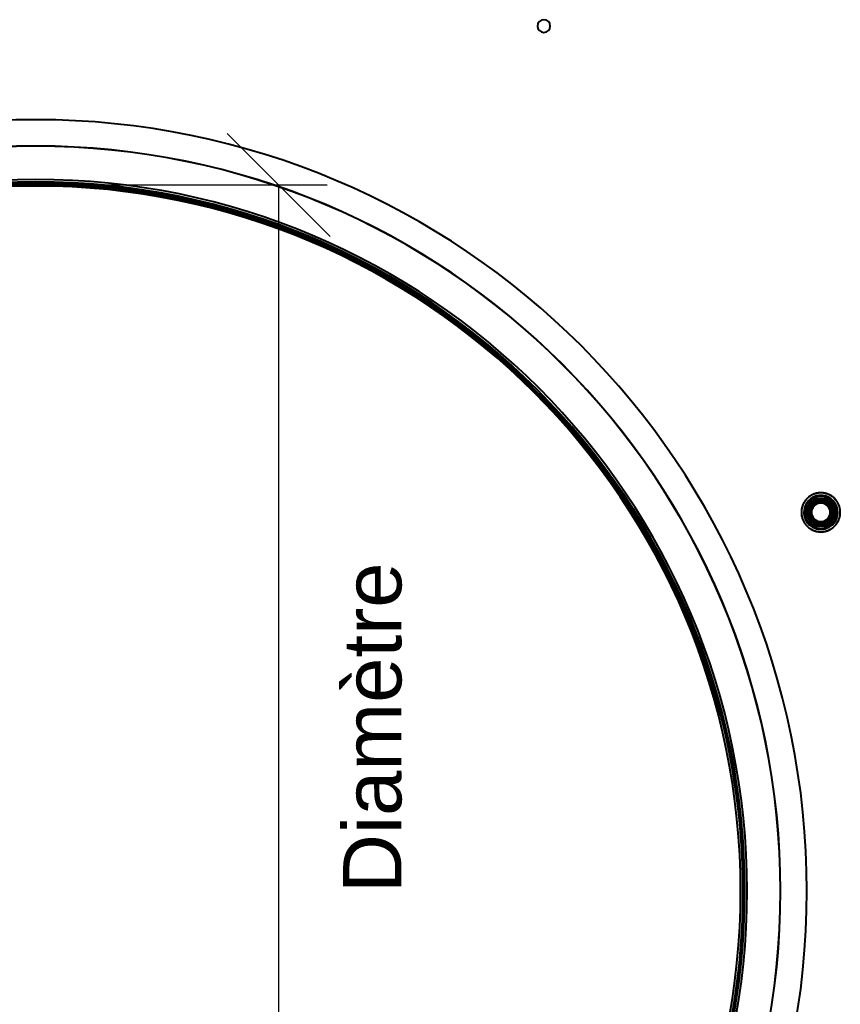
# Model space of a CAD drawing. Header units: millimetres. Extents: x -1321 to 1388, y -120 to 1267.
# Tile 59 of 88: x -4 to 202, y 335 to 582. Entities that reach past the tile are written whole.
import ezdxf

# ---------------------------------------------------------------- set-up
doc = ezdxf.new("R2010")
doc.units = ezdxf.units.MM
doc.layers.add('A-GENM', color=13, linetype='Continuous', lineweight=40)
doc.layers.add('G-IMPT', color=8, linetype='Continuous', lineweight=40)
doc.styles.add('Arial_2', font='arial.ttf', dxfattribs={"height": 14.6304})

# ---------------------------------------------------------------- blocks, each defined once
blk = doc.blocks.new('Souche connecteur circulaire R23 - Souche connecteur circulaire R23-769066-Droite')
at = {"layer": 'A-GENM'}
for start, end in [(360, 180), (0, 180), (180, 360), (180, 360)]:
    blk.add_arc((0, 363), 177.5, start, end, dxfattribs=at)
blk = doc.blocks.new('Souche connecteur circulaire R23 - Souche connecteur circulaire R23-769068-Droite')
at = {"layer": 'A-GENM'}
for start, end in [(0, 180), (360, 180), (180, 360), (180, 360)]:
    blk.add_arc((0, 363), 177.5, start, end, dxfattribs=at)
blk = doc.blocks.new('NEXA 1500 CALQUES_dwg-769064-Droite')
at = {"layer": 'G-IMPT', "flags": 128}
for points in [[(-10.93, 540.54), (-3.83, 540.83), (0, 540.87)], [(0, 540.87), (7.1, 540.73), (14.18, 540.3), (21.25, 539.6), (28.28, 538.61), (35.26, 537.33), (42.19, 535.78), (49.05, 533.96), (55.84, 531.86), (62.53, 529.49), (69.12, 526.86), (75.6, 523.97), (81.97, 520.81), (88.2, 517.41), (94.29, 513.76), (100.22, 509.87), (106, 505.74), (111.61, 501.39), (117.04, 496.82), (122.28, 492.03), (127.33, 487.04), (132.17, 481.85), (136.81, 476.47), (141.22, 470.91), (145.41, 465.17), (149.36, 459.28), (153.08, 453.23), (156.55, 447.03), (159.77, 440.71), (162.73, 434.26), (165.44, 427.69), (167.88, 421.02), (170.05, 414.26), (171.95, 407.42), (173.57, 400.51), (174.92, 393.54), (175.98, 386.52), (176.77, 379.47), (177.27, 372.38), (177.49, 365.29), (177.42, 358.19), (177.08, 351.1), (176.44, 344.03), (175.53, 336.99), (174.33, 329.99)], [(199.45, 462.61), (199.27, 462.7), (199.1, 462.79), (198.92, 462.87), (198.74, 462.94), (198.56, 463.01), (198.37, 463.07), (198.18, 463.12), (197.99, 463.16), (197.8, 463.2), (197.6, 463.23), (197.41, 463.25), (197.21, 463.26), (197.02, 463.26), (196.82, 463.26), (196.63, 463.25), (196.43, 463.23), (196.24, 463.2), (196.05, 463.17), (195.85, 463.13), (195.67, 463.08), (195.48, 463.02), (195.29, 462.96), (195.11, 462.88), (194.93, 462.8), (194.76, 462.72), (194.59, 462.63), (194.42, 462.53), (194.25, 462.42), (194.09, 462.31), (193.94, 462.19), (193.79, 462.06), (193.64, 461.93), (193.5, 461.79), (193.37, 461.65), (193.24, 461.5), (193.12, 461.35), (193, 461.19), (192.89, 461.03), (192.79, 460.86), (192.7, 460.69), (192.61, 460.52), (192.52, 460.34), (192.45, 460.16), (192.38, 459.98), (192.32, 459.79), (192.27, 459.6), (192.22, 459.41), (192.18, 459.22), (192.15, 459.03), (192.13, 458.83), (192.12, 458.64), (192.11, 458.44), (192.11, 458.25), (192.12, 458.05), (192.14, 457.86), (192.16, 457.66), (192.19, 457.47), (192.23, 457.28), (192.28, 457.09), (192.34, 456.9), (192.4, 456.72), (192.47, 456.53), (192.55, 456.35), (192.63, 456.18), (192.72, 456), (192.82, 455.83), (192.92, 455.67), (193.04, 455.51), (193.15, 455.35), (193.28, 455.2), (193.41, 455.05), (193.54, 454.91), (193.68, 454.78), (193.83, 454.65), (193.98, 454.52), (194.14, 454.41), (194.3, 454.3), (194.46, 454.19), (194.55, 454.14)], [(194.55, 462.61), (194.39, 462.51), (194.22, 462.4), (194.07, 462.28), (193.91, 462.16), (193.76, 462.04), (193.62, 461.9), (193.48, 461.77), (193.35, 461.62), (193.22, 461.47), (193.1, 461.32), (192.98, 461.16), (192.88, 461), (192.77, 460.83), (192.68, 460.66), (192.59, 460.49), (192.51, 460.31), (192.44, 460.13), (192.37, 459.94), (192.31, 459.76), (192.26, 459.57), (192.21, 459.38), (192.18, 459.19), (192.15, 458.99), (192.13, 458.8), (192.12, 458.6), (192.11, 458.41), (192.11, 458.21), (192.12, 458.02), (192.14, 457.82), (192.17, 457.63), (192.2, 457.44), (192.24, 457.24), (192.29, 457.05), (192.35, 456.87), (192.41, 456.68), (192.48, 456.5), (192.56, 456.32), (192.65, 456.15), (192.74, 455.97), (192.84, 455.8), (192.94, 455.64), (193.06, 455.48), (193.18, 455.32), (193.3, 455.17), (193.43, 455.03), (193.57, 454.89), (193.71, 454.75), (193.86, 454.63), (194.01, 454.5), (194.17, 454.39), (194.33, 454.28), (194.49, 454.17), (194.66, 454.08), (194.84, 453.99), (195.01, 453.9), (195.2, 453.83), (195.38, 453.76), (195.56, 453.7), (195.75, 453.64), (195.94, 453.6), (196.13, 453.56), (196.33, 453.53), (196.52, 453.51), (196.72, 453.49), (196.91, 453.48), (197.11, 453.48), (197.3, 453.49), (197.5, 453.51), (197.69, 453.53), (197.89, 453.56), (198.08, 453.6), (198.27, 453.65), (198.45, 453.7), (198.64, 453.77), (198.82, 453.83), (199, 453.91), (199.18, 453.99), (199.35, 454.09), (199.45, 454.14)], [(199.45, 454.14), (199.61, 454.24), (199.78, 454.35), (199.93, 454.46), (200.09, 454.58), (200.24, 454.71), (200.38, 454.84), (200.52, 454.98), (200.65, 455.12), (200.78, 455.27), (200.9, 455.42), (201.02, 455.58), (201.12, 455.74), (201.23, 455.91), (201.32, 456.08), (201.41, 456.26), (201.49, 456.44), (201.56, 456.62), (201.63, 456.8), (201.69, 456.99), (201.74, 457.18), (201.79, 457.37), (201.82, 457.56), (201.85, 457.75), (201.87, 457.95), (201.88, 458.14), (201.89, 458.34), (201.89, 458.53), (201.88, 458.73), (201.86, 458.92), (201.83, 459.12), (201.8, 459.31), (201.76, 459.5), (201.71, 459.69), (201.65, 459.88), (201.59, 460.06), (201.52, 460.24), (201.44, 460.42), (201.35, 460.6), (201.26, 460.77), (201.16, 460.94), (201.06, 461.1), (200.94, 461.26), (200.82, 461.42), (200.7, 461.57), (200.57, 461.72), (200.43, 461.86), (200.29, 461.99), (200.14, 462.12), (199.99, 462.24), (199.83, 462.36), (199.67, 462.47), (199.51, 462.57), (199.34, 462.67), (199.16, 462.76), (198.99, 462.84), (198.8, 462.92), (198.62, 462.99), (198.44, 463.05), (198.25, 463.1), (198.06, 463.15), (197.87, 463.19), (197.67, 463.22), (197.48, 463.24), (197.28, 463.25), (197.09, 463.26), (196.89, 463.26), (196.7, 463.25), (196.5, 463.24), (196.31, 463.21), (196.11, 463.18), (195.92, 463.14), (195.73, 463.1), (195.55, 463.04), (195.36, 462.98), (195.18, 462.91), (195, 462.83), (194.82, 462.75), (194.65, 462.66), (194.55, 462.61)], [(194.55, 454.14), (194.73, 454.04), (194.9, 453.96), (195.08, 453.87), (195.26, 453.8), (195.44, 453.74), (195.63, 453.68), (195.82, 453.63), (196.01, 453.58), (196.2, 453.55), (196.4, 453.52), (196.59, 453.5), (196.79, 453.49), (196.98, 453.48), (197.18, 453.49), (197.37, 453.5), (197.57, 453.51), (197.76, 453.54), (197.95, 453.58), (198.15, 453.62), (198.33, 453.67), (198.52, 453.72), (198.71, 453.79), (198.89, 453.86), (199.07, 453.94), (199.24, 454.03), (199.41, 454.12), (199.58, 454.22), (199.75, 454.33), (199.91, 454.44), (200.06, 454.56), (200.21, 454.68), (200.36, 454.82), (200.5, 454.95), (200.63, 455.1), (200.76, 455.24), (200.88, 455.4), (201, 455.55), (201.11, 455.72), (201.21, 455.88), (201.3, 456.05), (201.39, 456.23), (201.48, 456.4), (201.55, 456.58), (201.62, 456.77), (201.68, 456.95), (201.73, 457.14), (201.78, 457.33), (201.82, 457.52), (201.85, 457.72), (201.87, 457.91), (201.88, 458.11), (201.89, 458.3), (201.89, 458.5), (201.88, 458.69), (201.86, 458.89), (201.84, 459.08), (201.81, 459.27), (201.77, 459.47), (201.72, 459.66), (201.66, 459.84), (201.6, 460.03), (201.53, 460.21), (201.45, 460.39), (201.37, 460.57), (201.28, 460.74), (201.18, 460.91), (201.08, 461.08), (200.96, 461.24), (200.85, 461.39), (200.72, 461.54), (200.59, 461.69), (200.46, 461.83), (200.32, 461.97), (200.17, 462.1), (200.02, 462.22), (199.86, 462.34), (199.7, 462.45), (199.54, 462.55), (199.45, 462.61)], [(194.98, 461.87), (194.47, 461), (193.97, 460.12), (193.46, 459.25), (192.96, 458.37)], [(192.96, 458.37), (193.46, 459.25), (193.97, 460.12), (194.47, 461), (194.98, 461.87)], [(192.96, 458.37), (193.46, 459.25), (193.97, 460.12), (194.47, 461), (194.98, 461.87)], [(194.98, 461.87), (194.47, 461), (193.97, 460.12), (193.46, 459.25), (192.96, 458.37)], [(194.98, 461.87), (194.47, 461), (193.97, 460.12), (193.46, 459.25), (192.96, 458.37)], [(192.96, 458.37), (193.46, 459.25), (193.97, 460.12), (194.47, 461), (194.98, 461.87)], [(194.98, 461.87), (194.47, 461), (193.97, 460.12), (193.46, 459.25), (192.96, 458.37)], [(192.96, 458.37), (193.46, 459.25), (193.97, 460.12), (194.47, 461), (194.98, 461.87)], [(192.96, 458.37), (193.46, 459.25), (193.97, 460.12), (194.47, 461), (194.98, 461.87)], [(194.98, 461.87), (194.47, 461), (193.97, 460.12), (193.46, 459.25), (192.96, 458.37)], [(192.96, 458.37), (193.46, 459.25), (193.97, 460.12), (194.47, 461), (194.98, 461.87)], [(194.98, 461.87), (194.47, 461), (193.97, 460.12), (193.46, 459.25), (192.96, 458.37)], [(199.02, 461.87), (198.01, 461.87), (197, 461.87), (195.99, 461.87), (194.98, 461.87)], [(194.98, 461.87), (195.15, 461.58), (195.31, 461.3), (195.48, 461.01), (195.65, 460.72)], [(195.65, 460.72), (195.48, 461.01), (195.31, 461.3), (195.15, 461.58), (194.98, 461.87)], [(194.98, 461.87), (195.15, 461.58), (195.31, 461.3), (195.48, 461.01), (195.65, 460.72)], [(195.65, 460.72), (195.48, 461.01), (195.31, 461.3), (195.15, 461.58), (194.98, 461.87)], [(194.98, 461.87), (195.99, 461.87), (197, 461.87), (198.01, 461.87), (199.02, 461.87)], [(194.98, 461.87), (195.99, 461.87), (197, 461.87), (198.01, 461.87), (199.02, 461.87)], [(199.02, 461.87), (198.01, 461.87), (197, 461.87), (195.99, 461.87), (194.98, 461.87)], [(199.02, 461.87), (198.01, 461.87), (197, 461.87), (195.99, 461.87), (194.98, 461.87)], [(194.98, 461.87), (195.99, 461.87), (197, 461.87), (198.01, 461.87), (199.02, 461.87)], [(199.02, 461.87), (198.01, 461.87), (197, 461.87), (195.99, 461.87), (194.98, 461.87)], [(194.98, 461.87), (195.99, 461.87), (197, 461.87), (198.01, 461.87), (199.02, 461.87)], [(194.98, 461.87), (195.99, 461.87), (197, 461.87), (198.01, 461.87), (199.02, 461.87)], [(199.02, 461.87), (198.01, 461.87), (197, 461.87), (195.99, 461.87), (194.98, 461.87)], [(194.98, 461.87), (195.99, 461.87), (197, 461.87), (198.01, 461.87), (199.02, 461.87)], [(199.02, 461.87), (198.01, 461.87), (197, 461.87), (195.99, 461.87), (194.98, 461.87)], [(199.02, 461.87), (198.85, 461.58), (198.69, 461.3), (198.52, 461.01), (198.35, 460.72)], [(198.35, 460.72), (198.52, 461.01), (198.69, 461.3), (198.85, 461.58), (199.02, 461.87)], [(199.02, 461.87), (198.85, 461.58), (198.69, 461.3), (198.52, 461.01), (198.35, 460.72)], [(198.35, 460.72), (198.52, 461.01), (198.69, 461.3), (198.85, 461.58), (199.02, 461.87)], [(201.04, 458.37), (200.54, 459.25), (200.03, 460.12), (199.53, 461), (199.02, 461.87)], [(199.02, 461.87), (199.53, 461), (200.03, 460.12), (200.54, 459.25), (201.04, 458.37)], [(199.02, 461.87), (199.53, 461), (200.03, 460.12), (200.54, 459.25), (201.04, 458.37)], [(201.04, 458.37), (200.54, 459.25), (200.03, 460.12), (199.53, 461), (199.02, 461.87)], [(201.04, 458.37), (200.54, 459.25), (200.03, 460.12), (199.53, 461), (199.02, 461.87)], [(199.02, 461.87), (199.53, 461), (200.03, 460.12), (200.54, 459.25), (201.04, 458.37)], [(201.04, 458.37), (200.54, 459.25), (200.03, 460.12), (199.53, 461), (199.02, 461.87)], [(199.02, 461.87), (199.53, 461), (200.03, 460.12), (200.54, 459.25), (201.04, 458.37)], [(199.02, 461.87), (199.53, 461), (200.03, 460.12), (200.54, 459.25), (201.04, 458.37)], [(201.04, 458.37), (200.54, 459.25), (200.03, 460.12), (199.53, 461), (199.02, 461.87)], [(199.02, 461.87), (199.53, 461), (200.03, 460.12), (200.54, 459.25), (201.04, 458.37)], [(201.04, 458.37), (200.54, 459.25), (200.03, 460.12), (199.53, 461), (199.02, 461.87)], [(194.29, 458.37), (193.96, 458.37), (193.62, 458.37), (193.29, 458.37), (192.96, 458.37)], [(192.96, 458.37), (193.46, 457.5), (193.97, 456.62), (194.47, 455.75), (194.98, 454.87)], [(192.96, 458.37), (193.29, 458.37), (193.62, 458.37), (193.96, 458.37), (194.29, 458.37)], [(194.98, 454.87), (194.47, 455.75), (193.97, 456.62), (193.46, 457.5), (192.96, 458.37)], [(192.96, 458.37), (193.29, 458.37), (193.62, 458.37), (193.96, 458.37), (194.29, 458.37)], [(194.29, 458.37), (193.96, 458.37), (193.62, 458.37), (193.29, 458.37), (192.96, 458.37)], [(194.98, 454.87), (194.47, 455.75), (193.97, 456.62), (193.46, 457.5), (192.96, 458.37)], [(192.96, 458.37), (193.46, 457.5), (193.97, 456.62), (194.47, 455.75), (194.98, 454.87)], [(192.96, 458.37), (193.46, 457.5), (193.97, 456.62), (194.47, 455.75), (194.98, 454.87)], [(194.98, 454.87), (194.47, 455.75), (193.97, 456.62), (193.46, 457.5), (192.96, 458.37)], [(192.96, 458.37), (193.46, 457.5), (193.97, 456.62), (194.47, 455.75), (194.98, 454.87)], [(194.98, 454.87), (194.47, 455.75), (193.97, 456.62), (193.46, 457.5), (192.96, 458.37)], [(194.98, 454.87), (194.47, 455.75), (193.97, 456.62), (193.46, 457.5), (192.96, 458.37)], [(192.96, 458.37), (193.46, 457.5), (193.97, 456.62), (194.47, 455.75), (194.98, 454.87)], [(194.98, 454.87), (194.47, 455.75), (193.97, 456.62), (193.46, 457.5), (192.96, 458.37)], [(192.96, 458.37), (193.46, 457.5), (193.97, 456.62), (194.47, 455.75), (194.98, 454.87)], [(199.02, 454.87), (199.53, 455.75), (200.03, 456.62), (200.54, 457.5), (201.04, 458.37)], [(201.04, 458.37), (200.54, 457.5), (200.03, 456.62), (199.53, 455.75), (199.02, 454.87)], [(201.04, 458.37), (200.54, 457.5), (200.03, 456.62), (199.53, 455.75), (199.02, 454.87)], [(199.02, 454.87), (199.53, 455.75), (200.03, 456.62), (200.54, 457.5), (201.04, 458.37)], [(199.02, 454.87), (199.53, 455.75), (200.03, 456.62), (200.54, 457.5), (201.04, 458.37)], [(201.04, 458.37), (200.54, 457.5), (200.03, 456.62), (199.53, 455.75), (199.02, 454.87)], [(199.02, 454.87), (199.53, 455.75), (200.03, 456.62), (200.54, 457.5), (201.04, 458.37)], [(201.04, 458.37), (200.54, 457.5), (200.03, 456.62), (199.53, 455.75), (199.02, 454.87)], [(201.04, 458.37), (200.54, 457.5), (200.03, 456.62), (199.53, 455.75), (199.02, 454.87)], [(199.02, 454.87), (199.53, 455.75), (200.03, 456.62), (200.54, 457.5), (201.04, 458.37)], [(201.04, 458.37), (200.54, 457.5), (200.03, 456.62), (199.53, 455.75), (199.02, 454.87)], [(199.02, 454.87), (199.53, 455.75), (200.03, 456.62), (200.54, 457.5), (201.04, 458.37)], [(201.04, 458.37), (200.71, 458.37), (200.38, 458.37), (200.04, 458.37), (199.71, 458.37)], [(199.71, 458.37), (200.04, 458.37), (200.38, 458.37), (200.71, 458.37), (201.04, 458.37)], [(199.71, 458.37), (200.04, 458.37), (200.38, 458.37), (200.71, 458.37), (201.04, 458.37)], [(201.04, 458.37), (200.71, 458.37), (200.38, 458.37), (200.04, 458.37), (199.71, 458.37)], [(194.98, 454.87), (195.15, 455.16), (195.31, 455.45), (195.48, 455.74), (195.65, 456.03)], [(195.65, 456.03), (195.48, 455.74), (195.31, 455.45), (195.15, 455.16), (194.98, 454.87)], [(194.98, 454.87), (195.15, 455.16), (195.31, 455.45), (195.48, 455.74), (195.65, 456.03)], [(195.65, 456.03), (195.48, 455.74), (195.31, 455.45), (195.15, 455.16), (194.98, 454.87)], [(194.98, 454.87), (195.99, 454.87), (197, 454.87), (198.01, 454.87), (199.02, 454.87)], [(199.02, 454.87), (198.01, 454.87), (197, 454.87), (195.99, 454.87), (194.98, 454.87)], [(199.02, 454.87), (198.01, 454.87), (197, 454.87), (195.99, 454.87), (194.98, 454.87)], [(194.98, 454.87), (195.99, 454.87), (197, 454.87), (198.01, 454.87), (199.02, 454.87)], [(194.98, 454.87), (195.99, 454.87), (197, 454.87), (198.01, 454.87), (199.02, 454.87)], [(199.02, 454.87), (198.01, 454.87), (197, 454.87), (195.99, 454.87), (194.98, 454.87)], [(194.98, 454.87), (195.99, 454.87), (197, 454.87), (198.01, 454.87), (199.02, 454.87)], [(199.02, 454.87), (198.01, 454.87), (197, 454.87), (195.99, 454.87), (194.98, 454.87)], [(199.02, 454.87), (198.01, 454.87), (197, 454.87), (195.99, 454.87), (194.98, 454.87)], [(194.98, 454.87), (195.99, 454.87), (197, 454.87), (198.01, 454.87), (199.02, 454.87)], [(199.02, 454.87), (198.01, 454.87), (197, 454.87), (195.99, 454.87), (194.98, 454.87)], [(194.98, 454.87), (195.99, 454.87), (197, 454.87), (198.01, 454.87), (199.02, 454.87)], [(199.02, 454.87), (198.85, 455.16), (198.69, 455.45), (198.52, 455.74), (198.35, 456.03)], [(198.35, 456.03), (198.52, 455.74), (198.69, 455.45), (198.85, 455.16), (199.02, 454.87)], [(199.02, 454.87), (198.85, 455.16), (198.69, 455.45), (198.52, 455.74), (198.35, 456.03)], [(198.35, 456.03), (198.52, 455.74), (198.69, 455.45), (198.85, 455.16), (199.02, 454.87)]]:
    blk.add_lwpolyline(points, dxfattribs=at)
at = {"layer": 'G-IMPT'}
for centre, radius, start, end in [((127.5, 580.37), 1.6, 360, 180), ((127.5, 580.37), 1.6, 360, 180), ((127.5, 580.37), 1.6, 360, 180), ((127.5, 580.37), 1.6, 360, 180), ((127.5, 580.37), 1.6, 360, 180), ((127.5, 580.37), 1.6, 360, 180), ((127.5, 580.37), 1.6, 360, 180), ((127.5, 580.37), 1.6, 0, 180), ((127.5, 580.37), 1.6, 180, 0), ((127.5, 580.37), 1.6, 180, 0), ((127.5, 580.37), 1.6, 180, 360), ((127.5, 580.37), 1.6, 180, 360), ((127.5, 580.37), 1.6, 180, 360), ((127.5, 580.37), 1.6, 180, 360), ((127.5, 580.37), 1.6, 180, 360), ((127.5, 580.37), 1.6, 180, 0), ((0, 363.37), 193.5, 0, 180), ((0, 363.37), 193.5, 360, 180), ((0, 363.37), 193.5, 90, 180), ((0, 363.37), 193.5, 360, 180), ((0, 363.37), 193.5, 360, 180), ((0, 363.37), 193.5, 360, 180), ((0, 363.37), 193.5, 90, 270), ((0, 363.37), 193.5, 360, 180), ((0, 363.37), 193.5, 0, 90), ((0, 363.37), 193.5, 270, 90), ((0, 363.37), 186.89, 90, 270), ((0, 363.37), 186.89, 90, 270), ((0, 363.37), 186.89, 90, 270), ((0, 363.37), 186.89, 90, 270), ((0, 363.37), 186.86, 90, 270), ((0, 363.37), 186.86, 90, 270), ((0, 363.37), 186.86, 90, 270), ((0, 363.37), 186.86, 90, 270), ((0, 363.37), 186.89, 270, 90), ((0, 363.37), 186.89, 270, 90), ((0, 363.37), 186.89, 270, 90), ((0, 363.37), 186.89, 270, 90), ((0, 363.37), 186.86, 270, 90), ((0, 363.37), 186.86, 270, 90), ((0, 363.37), 186.86, 270, 90), ((0, 363.37), 186.86, 270, 90), ((0, 363.37), 178.5, 0, 180), ((0, 363.37), 178.5, 0, 180), ((0, 363.37), 178.5, 360, 180), ((0, 363.37), 178.5, 0, 180), ((0, 363.37), 178.5, 0, 180), ((0, 363.37), 178.5, 360, 180), ((0, 363.37), 178.5, 90, 270), ((0, 363.37), 178.5, 90, 270), ((0, 363.37), 178.5, 90, 270), ((0, 363.37), 178.5, 90, 270), ((0, 363.37), 178.5, 90, 270), ((0, 363.37), 178.5, 360, 180), ((0, 363.37), 178.5, 90, 270), ((0, 363.37), 178.5, 360, 180), ((0, 363.37), 178.5, 360, 180), ((0, 363.37), 178.5, 0, 180), ((0, 363.37), 178.5, 360, 180), ((0, 363.37), 178.5, 0, 180), ((0, 363.37), 178.5, 90, 180), ((0, 363.37), 178.5, 0, 180), ((0, 363.37), 178.5, 360, 180), ((0, 363.37), 178.5, 360, 180), ((0, 363.37), 178.5, 90, 180), ((0, 363.37), 178.5, 360, 180), ((0, 363.37), 178.5, 0, 180), ((0, 363.37), 178.5, 360, 180), ((0, 363.37), 178.5, 0, 180), ((0, 363.37), 178.5, 360, 180), ((0, 363.37), 178.5, 360, 180), ((0, 363.37), 178.5, 0, 180), ((0, 363.37), 178.5, 0, 180), ((0, 363.37), 178.5, 360, 180), ((0, 363.37), 177.91, 0, 180), ((0, 363.37), 177.91, 0, 180), ((0, 363.37), 177.91, 0, 180), ((0, 363.37), 177.91, 360, 180), ((0, 363.37), 177.91, 360, 180), ((0, 363.37), 177.91, 360, 180), ((0, 363.37), 177.91, 360, 180), ((0, 363.37), 177.91, 360, 180), ((0, 363.37), 178.5, 270, 90), ((0, 363.37), 178.5, 270, 90), ((0, 363.37), 178.5, 360, 90), ((0, 363.37), 178.5, 0, 90), ((0, 363.37), 178.5, 270, 90), ((0, 363.37), 178.5, 270, 90), ((0, 363.37), 178.5, 360, 90), ((0, 363.37), 178.5, 0, 90), ((0, 363.37), 177.5, 360, 180), ((0, 363.37), 177.5, 0, 180), ((0, 363.37), 177.5, 0, 180), ((0, 363.37), 177.5, 0, 180), ((0, 363.37), 177.5, 90, 270), ((0, 363.37), 177.5, 90, 180), ((0, 363.37), 177.5, 360, 180), ((0, 363.37), 177.5, 360, 180), ((0, 363.37), 177.47, 90, 270), ((0, 363.37), 177.47, 90, 270), ((0, 363.37), 177.47, 0, 180), ((0, 363.37), 177.47, 360, 180), ((0, 363.37), 177.47, 360, 180), ((0, 363.37), 177.47, 0, 180), ((0, 363.37), 177.47, 90, 270), ((0, 363.37), 177.47, 90, 270), ((0, 363.37), 177.47, 360, 180), ((0, 363.37), 177.47, 0, 180), ((0, 363.37), 177.47, 90, 180), ((0, 363.37), 177.47, 360, 180), ((0, 363.37), 177.47, 90, 180), ((0, 363.37), 177.47, 360, 180), ((0, 363.37), 177.47, 0, 180), ((0, 363.37), 177.47, 0, 180), ((0, 363.37), 176.87, 0, 180), ((0, 363.37), 176.87, 0, 180), ((0, 363.37), 176.87, 0, 180), ((0, 363.37), 176.87, 360, 180), ((0, 363.37), 176.87, 360, 180), ((0, 363.37), 176.87, 360, 180), ((0, 363.37), 176.87, 0, 180), ((0, 363.37), 176.87, 0, 180), ((0, 363.37), 176.87, 90, 180), ((0, 363.37), 176.87, 90, 180), ((0, 363.37), 176.87, 0, 180), ((0, 363.37), 176.87, 90, 180), ((0, 363.37), 176.87, 360, 180), ((0, 363.37), 176.87, 90, 180), ((0, 363.37), 176.87, 90, 270), ((0, 363.37), 176.87, 90, 270), ((0, 363.37), 177.5, 360, 90), ((0, 363.37), 177.5, 270, 90), ((0, 363.37), 177.47, 270, 90), ((0, 363.37), 177.47, 270, 90), ((0, 363.37), 177.47, 270, 90), ((0, 363.37), 177.47, 270, 90), ((0, 363.37), 177.47, 360, 90), ((0, 363.37), 177.47, 0, 90), ((0, 363.37), 176.87, 360, 90), ((0, 363.37), 176.87, 360, 90), ((0, 363.37), 176.87, 360, 90), ((0, 363.37), 176.87, 360, 90), ((0, 363.37), 176.87, 270, 90), ((0, 363.37), 176.87, 270, 90), ((197, 458.37), 4.25, 60, 240), ((197, 458.37), 4.25, 60, 240), ((197, 458.37), 4.25, 60, 240), ((197, 458.37), 4.25, 60, 240), ((197, 458.37), 4.25, 120, 300), ((197, 458.37), 4.25, 120, 300), ((197, 458.37), 4.25, 120, 300), ((197, 458.37), 4.25, 120, 300), ((197, 458.37), 4.1, 60, 240), ((197, 458.37), 4.1, 60, 240), ((197, 458.37), 4.25, 240, 60), ((197, 458.37), 4.25, 240, 60), ((197, 458.37), 4.25, 240, 60), ((197, 458.37), 4.25, 240, 60), ((197, 458.37), 4.25, 300, 120), ((197, 458.37), 4.25, 300, 120), ((197, 458.37), 4.25, 300, 120), ((197, 458.37), 4.25, 300, 120), ((197, 458.37), 4.1, 300, 120), ((197, 458.37), 4.1, 300, 120), ((197, 458.37), 4.1, 120, 210), ((197, 458.37), 4.1, 120, 210), ((197, 458.37), 3.25, 30, 210), ((197, 458.37), 3.25, 60, 240), ((197, 458.37), 3.25, 60, 240), ((197, 458.37), 3.25, 60, 240), ((197, 458.37), 3.25, 120, 210), ((197, 458.37), 3.25, 120, 300), ((197, 458.37), 3.25, 120, 300), ((197, 458.37), 3.25, 150, 330), ((197, 458.37), 3, 60, 240), ((197, 458.37), 3, 30, 210), ((197, 458.37), 3, 30, 210), ((197, 458.37), 3, 30, 210), ((197, 458.37), 3, 120, 300), ((197, 458.37), 3, 150, 330), ((197, 458.37), 3, 150, 240), ((197, 458.37), 3, 150, 330), ((197, 458.37), 3.25, 330, 150), ((197, 458.37), 3.25, 210, 30), ((197, 458.37), 3, 330, 150), ((197, 458.37), 3, 330, 150), ((197, 458.37), 3, 330, 150), ((197, 458.37), 3, 210, 30), ((197, 458.37), 3, 210, 30), ((197, 458.37), 2.55, 60, 240), ((197, 458.37), 2.55, 60, 240), ((197, 458.37), 2.55, 60, 240), ((197, 458.37), 2.55, 60, 240), ((197, 458.37), 2.55, 120, 300), ((197, 458.37), 2.55, 120, 300), ((197, 458.37), 2.55, 120, 300), ((197, 458.37), 2.55, 120, 300), ((197, 458.37), 2.33, 84.284, 264.284), ((197, 458.37), 2.33, 84.284, 264.284), ((197, 458.37), 2.33, 84.284, 264.284), ((197, 458.37), 2.33, 84.284, 264.284), ((197, 458.37), 2.33, 95.716, 275.716), ((197, 458.37), 2.33, 95.716, 275.716), ((197, 458.37), 2.33, 95.716, 275.716), ((197, 458.37), 2.33, 95.716, 275.716), ((197, 458.37), 3.25, 240, 60), ((197, 458.37), 3.25, 240, 60), ((197, 458.37), 3.25, 300, 120), ((197, 458.37), 3.25, 300, 120), ((197, 458.37), 3.25, 300, 120), ((197, 458.37), 3, 300, 120), ((197, 458.37), 3, 240, 60), ((197, 458.37), 2.55, 300, 120), ((197, 458.37), 2.55, 300, 120), ((197, 458.37), 2.55, 300, 120), ((197, 458.37), 2.55, 300, 120), ((197, 458.37), 2.55, 240, 60), ((197, 458.37), 2.55, 240, 60), ((197, 458.37), 2.55, 240, 60), ((197, 458.37), 2.55, 240, 60), ((197, 458.37), 2.33, 275.716, 95.716), ((197, 458.37), 2.33, 275.716, 95.716), ((197, 458.37), 2.33, 275.716, 95.716), ((197, 458.37), 2.33, 275.716, 95.716), ((197, 458.37), 2.33, 264.284, 84.284), ((197, 458.37), 2.33, 264.284, 84.284), ((197, 458.37), 2.33, 264.284, 84.284), ((197, 458.37), 2.33, 264.284, 84.284), ((197, 458.37), 3, 300, 30), ((197, 458.37), 3.25, 330, 60), ((197, 458.37), 4.1, 330, 60), ((197, 458.37), 4.1, 330, 60), ((197, 458.37), 4.1, 210, 300), ((197, 458.37), 4.1, 210, 300), ((197, 458.37), 3.25, 210, 300), ((197, 458.37), 3, 210, 300), ((197, 458.37), 4.1, 240, 330), ((197, 458.37), 4.1, 240, 330), ((197, 458.37), 3.25, 240, 330), ((197, 458.37), 3, 240, 330), ((0, 363.37), 193.5, 180, 0), ((0, 363.37), 193.5, 180, 360), ((0, 363.37), 193.5, 180, 360), ((0, 363.37), 193.5, 180, 0), ((0, 363.37), 193.5, 180, 360), ((0, 363.37), 193.5, 180, 360), ((0, 363.37), 193.5, 180, 360), ((0, 363.37), 178.5, 180, 0), ((0, 363.37), 178.5, 180, 0), ((0, 363.37), 178.5, 180, 270), ((0, 363.37), 178.5, 180, 360), ((0, 363.37), 178.5, 180, 270), ((0, 363.37), 178.5, 180, 0), ((0, 363.37), 178.5, 180, 360), ((0, 363.37), 178.5, 180, 360), ((0, 363.37), 178.5, 180, 0), ((0, 363.37), 178.5, 180, 360), ((0, 363.37), 178.5, 180, 0), ((0, 363.37), 178.5, 180, 360), ((0, 363.37), 178.5, 180, 0), ((0, 363.37), 178.5, 180, 360), ((0, 363.37), 178.5, 180, 360), ((0, 363.37), 178.5, 180, 360), ((0, 363.37), 178.5, 180, 0), ((0, 363.37), 178.5, 180, 0), ((0, 363.37), 178.5, 180, 360), ((0, 363.37), 178.5, 180, 0), ((0, 363.37), 178.5, 180, 0), ((0, 363.37), 178.5, 180, 360), ((0, 363.37), 178.5, 180, 360), ((0, 363.37), 178.5, 180, 360), ((0, 363.37), 178.5, 180, 0), ((0, 363.37), 178.5, 180, 360), ((0, 363.37), 177.91, 180, 0), ((0, 363.37), 177.91, 180, 0), ((0, 363.37), 177.91, 180, 0), ((0, 363.37), 177.91, 180, 0), ((0, 363.37), 177.91, 180, 360), ((0, 363.37), 177.91, 180, 360), ((0, 363.37), 177.91, 180, 360), ((0, 363.37), 177.91, 180, 360), ((0, 363.37), 177.5, 180, 0), ((0, 363.37), 177.5, 180, 360), ((0, 363.37), 177.5, 180, 0), ((0, 363.37), 177.5, 180, 0), ((0, 363.37), 177.5, 180, 270), ((0, 363.37), 177.5, 180, 360), ((0, 363.37), 177.5, 180, 360), ((0, 363.37), 177.47, 180, 270), ((0, 363.37), 177.47, 180, 0), ((0, 363.37), 177.47, 180, 270), ((0, 363.37), 177.47, 180, 360), ((0, 363.37), 177.47, 180, 360), ((0, 363.37), 177.47, 180, 0), ((0, 363.37), 177.47, 180, 360), ((0, 363.37), 177.47, 180, 360), ((0, 363.37), 177.47, 180, 360), ((0, 363.37), 177.47, 180, 0), ((0, 363.37), 177.47, 180, 0), ((0, 363.37), 177.47, 180, 0), ((0, 363.37), 176.87, 180, 360), ((0, 363.37), 176.87, 180, 360), ((0, 363.37), 176.87, 180, 0), ((0, 363.37), 176.87, 180, 0), ((0, 363.37), 176.87, 180, 360), ((0, 363.37), 176.87, 180, 360), ((0, 363.37), 176.87, 180, 0), ((0, 363.37), 176.87, 180, 0), ((0, 363.37), 176.87, 180, 360), ((0, 363.37), 176.87, 180, 360), ((0, 363.37), 176.87, 180, 360), ((0, 363.37), 176.87, 180, 270), ((0, 363.37), 176.87, 180, 0), ((0, 363.37), 176.87, 180, 270), ((0, 363.37), 177.47, 270, 0), ((0, 363.37), 177.47, 270, 0), ((0, 363.37), 178.5, 270, 0), ((0, 363.37), 178.5, 270, 0), ((0, 363.37), 178.5, 270, 360), ((0, 363.37), 177.5, 270, 0), ((0, 363.37), 178.5, 270, 0), ((0, 363.37), 176.87, 270, 0), ((0, 363.37), 176.87, 270, 360)]:
    blk.add_arc(centre, radius, start, end, dxfattribs=at)
for points in [[(195.65, 460.72), (195.26, 460.44), (194.63, 459.74), (194.34, 458.84), (194.29, 458.37)], [(194.29, 458.37), (194.34, 458.84), (194.63, 459.74), (195.26, 460.44), (195.65, 460.72)], [(194.29, 458.37), (194.34, 458.84), (194.63, 459.74), (195.27, 460.45), (195.65, 460.72)], [(195.65, 460.72), (195.27, 460.45), (194.63, 459.74), (194.34, 458.84), (194.29, 458.37)], [(198.35, 460.72), (197.92, 460.91), (197, 461.1), (196.08, 460.91), (195.65, 460.72)], [(195.65, 460.72), (196.08, 460.91), (197, 461.1), (197.92, 460.91), (198.35, 460.72)], [(195.65, 460.72), (196.07, 460.91), (197, 461.11), (197.93, 460.91), (198.35, 460.72)], [(198.35, 460.72), (197.93, 460.91), (197, 461.11), (196.07, 460.91), (195.65, 460.72)], [(199.71, 458.37), (199.66, 458.84), (199.37, 459.74), (198.74, 460.44), (198.35, 460.72)], [(198.35, 460.72), (198.74, 460.44), (199.37, 459.74), (199.66, 458.84), (199.71, 458.37)], [(198.35, 460.72), (198.73, 460.45), (199.37, 459.74), (199.66, 458.84), (199.71, 458.37)], [(199.71, 458.37), (199.66, 458.84), (199.37, 459.74), (198.73, 460.45), (198.35, 460.72)], [(194.29, 458.37), (194.34, 457.9), (194.63, 457.01), (195.26, 456.31), (195.65, 456.03)], [(195.65, 456.03), (195.26, 456.31), (194.63, 457.01), (194.34, 457.9), (194.29, 458.37)], [(195.65, 456.03), (195.27, 456.3), (194.63, 457.01), (194.34, 457.91), (194.29, 458.37)], [(194.29, 458.37), (194.34, 457.91), (194.63, 457.01), (195.27, 456.3), (195.65, 456.03)], [(198.35, 456.03), (198.74, 456.31), (199.37, 457.01), (199.66, 457.9), (199.71, 458.37)], [(199.71, 458.37), (199.66, 457.9), (199.37, 457.01), (198.74, 456.31), (198.35, 456.03)], [(199.71, 458.37), (199.66, 457.91), (199.37, 457.01), (198.73, 456.3), (198.35, 456.03)], [(198.35, 456.03), (198.73, 456.3), (199.37, 457.01), (199.66, 457.91), (199.71, 458.37)], [(195.65, 456.03), (196.08, 455.83), (197, 455.64), (197.92, 455.83), (198.35, 456.03)], [(198.35, 456.03), (197.92, 455.83), (197, 455.64), (196.08, 455.83), (195.65, 456.03)], [(198.35, 456.03), (197.93, 455.83), (197, 455.64), (196.07, 455.83), (195.65, 456.03)], [(195.65, 456.03), (196.07, 455.83), (197, 455.64), (197.93, 455.83), (198.35, 456.03)]]:
    blk.add_open_spline(points, degree=3, dxfattribs=at)

msp = doc.modelspace()

# ---------------------------------------------------------------- linework, layer by layer
at = {"color": 1, "lineweight": 30}
for p, q in [((48.02, 553.44), (73.9, 527.56)), ((12.19, 540.5), (73.15, 540.5)), ((60.96, 185.5), (60.96, 540.5))]:
    msp.add_line(p, q, dxfattribs=at)
at = {"color": 5, "lineweight": 30}
msp.add_polyline3d([(0, 363, 0), (0, 363, 0), (0, 363, 0), (0, 363, 0)], dxfattribs=at)
msp.add_polyline3d([(0, 363, 0), (0, 363, 0), (0, 363, 0), (0, 363, 0)], dxfattribs=at)
at = {"color": 94, "lineweight": 30}
msp.add_circle((0, 363), 177.5, dxfattribs=at)

# ---------------------------------------------------------------- block references
at = {"layer": 'A-GENM'}
for name in ['Souche connecteur circulaire R23 - Souche connecteur circulaire R23-769066-Droite', 'Souche connecteur circulaire R23 - Souche connecteur circulaire R23-769068-Droite']:
    msp.add_blockref(name, (0, 0), dxfattribs=at)
at = {"layer": 'G-IMPT'}
msp.add_blockref('NEXA 1500 CALQUES_dwg-769064-Droite', (0, 0), dxfattribs=at)

# ---------------------------------------------------------------- next in the draw order: texts
at = {"color": 5, "lineweight": 30, "insert": (77.12, 404.34), "char_height": 14.63, "width": 99.2058, "attachment_point": 2, "rotation": 90, "line_spacing_factor": 0.941778, "style": 'Arial_2', "bg_fill": 3, "box_fill_scale": 1.25, "bg_fill_color": 9, "bg_fill_true_color": 13158600, "bg_fill_transparency": 0}
msp.add_mtext('Diamètre', dxfattribs=at)

# ---------------------------------------------------------------- next in the draw order: linework, layer by layer
at = {"color": 94, "lineweight": 30}
msp.add_circle((0, 363), 177.5, dxfattribs=at)

doc.saveas('drawing.dxf')
